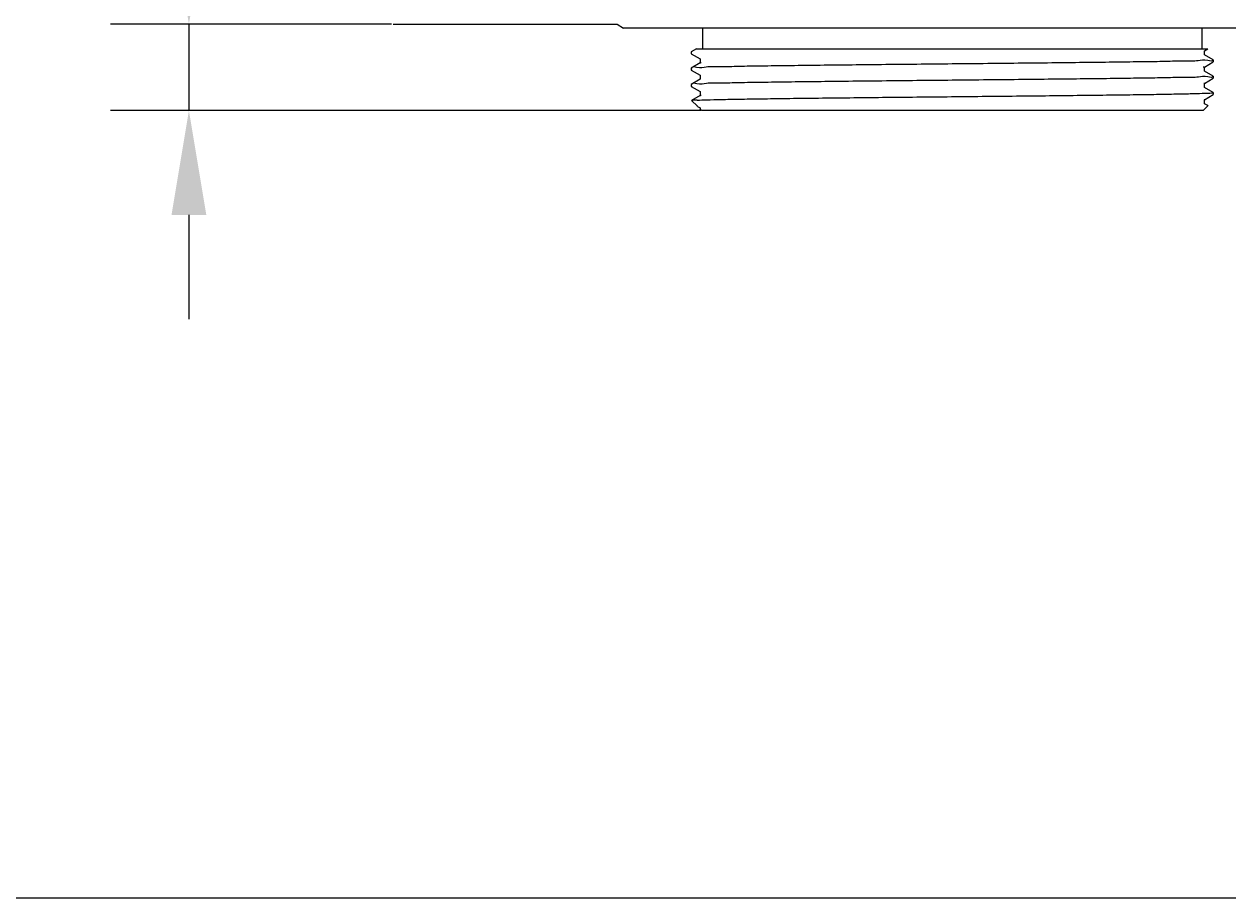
# Model space of a CAD drawing. Header units: millimetres. Extents: x 16567 to 19067, y 2074 to 4074.
# Tile 1 of 11: x 17010 to 17471, y 2074 to 2409. Entities that reach past the tile are written whole.
import ezdxf

# ---------------------------------------------------------------- set-up
doc = ezdxf.new("R2010")
doc.units = ezdxf.units.MM
doc.layers.add('標注線', color=7, linetype='Continuous')
doc.dimstyles.new('ISO-25', dxfattribs={"dimtxt": 2.5, "dimasz": 40, "dimexe": 30, "dimexo": 0.625, "dimtad": 1, "dimdec": 4, "dimdsep": 46, "dimlunit": 6, "dimtxsty": 'Standard', "dimcen": 2.5, "dimadec": 0, "dimazin": 0, "dimtfac": 1, "dimtdec": 4, "dimtmove": 0, "dimatfit": 3, "dimfxl": 1, "dimtolj": 1, "dimtzin": 0, "dimarcsym": 0})

# ---------------------------------------------------------------- blocks, each defined once
blk = doc.blocks.new('*D56')
at = {"color": 0, "lineweight": -2}
for p, q in [((17072.73, 2448.6), (17072.73, 2522.65)), ((17150.39, 2408.6), (17042.73, 2408.6)), ((17072.73, 2408.6), (17072.73, 2375.53)), ((17268.9, 2375.53), (17042.73, 2375.53)), ((17072.73, 2335.53), (17072.73, 2295.53))]:
    blk.add_line(p, q, dxfattribs=at)
at = {"color": 0}
for points in [[(17066.07, 2448.6), (17079.4, 2448.6), (17072.73, 2408.6)], [(17079.4, 2335.53), (17066.07, 2335.53), (17072.73, 2375.53)]]:
    blk.add_solid(points, dxfattribs=at)
at = {"layer": 'Defpoints', "color": 0}
for p in [(17151.01, 2408.6), (17072.73, 2375.53), (17269.53, 2375.53)]:
    blk.add_point(p, dxfattribs=at)
at = {"color": 0, "insert": (17047.11, 2506.66), "char_height": 2.5, "attachment_point": 5, "rotation": 90}
blk.add_mtext('\\A1;{{\\H20x;4}}', dxfattribs=at)

msp = doc.modelspace()

# ---------------------------------------------------------------- linework, layer by layer
for p, q in [((17151.01024, 2408.60405), (17236.84584, 2408.60405)), ((17236.84584, 2408.60405), (17239.20834, 2407.02905)), ((17491.20834, 2407.02905), (17239.20834, 2407.02905)), ((17269.52709, 2407.02905), (17269.52709, 2399.15405)), ((17460.88959, 2407.02905), (17460.88959, 2399.15405)), ((17267.16804, 2399.15405), (17265.21068, 2398.0238)), ((17267.16874, 2399.15405), (17463.16359, 2399.15405)), ((17461.82219, 2398.37957), (17463.16341, 2399.15405)), ((17265.21068, 2398.0238), (17265.19584, 2398.00656)), ((17265.19584, 2398.00666), (17265.19584, 2397.22527)), ((17265.19584, 2397.22527), (17265.21068, 2397.20813)), ((17265.21068, 2397.20813), (17268.5945, 2395.25418)), ((17268.57914, 2395.27192), (17268.57914, 2393.70923)), ((17465.206, 2394.89841), (17461.82219, 2396.85236)), ((17461.82219, 2392.12879), (17465.206, 2394.08274)), ((17461.83755, 2396.83462), (17461.83755, 2398.39731)), ((17465.206, 2394.89841), (17465.22084, 2394.88128)), ((17465.206, 2394.08274), (17465.22084, 2394.09978)), ((17465.22084, 2394.88127), (17465.22084, 2394.09988)), ((17265.21068, 2391.77302), (17265.19584, 2391.75597)), ((17265.19584, 2391.75588), (17265.19584, 2390.97449)), ((17265.21068, 2390.95735), (17265.19584, 2390.97452)), ((17268.5945, 2393.72696), (17265.21068, 2391.77302)), ((17265.21068, 2390.95735), (17268.5945, 2389.0034)), ((17465.206, 2388.64763), (17461.82219, 2390.60157)), ((17461.83755, 2390.58384), (17461.83755, 2392.14653)), ((17265.21068, 2385.52224), (17265.19584, 2385.50513)), ((17265.19584, 2385.5051), (17265.19584, 2384.72371)), ((17265.21068, 2384.70657), (17265.19584, 2384.72361)), ((17268.5945, 2387.47618), (17265.21068, 2385.52224)), ((17268.57914, 2389.02114), (17268.57914, 2387.45844)), ((17461.82219, 2385.87801), (17465.206, 2387.83196)), ((17461.83755, 2384.33305), (17461.83755, 2385.89575)), ((17465.206, 2388.64763), (17465.22084, 2388.63039)), ((17465.206, 2387.83196), (17465.22084, 2387.84914)), ((17465.22084, 2388.63049), (17465.22084, 2387.8491)), ((17265.21068, 2384.70657), (17268.5945, 2382.75262)), ((17268.5945, 2381.2254), (17265.33439, 2379.34288)), ((17268.57914, 2382.77036), (17268.57914, 2381.20766)), ((17465.206, 2382.39684), (17461.82219, 2384.35079)), ((17461.82219, 2379.62723), (17465.206, 2381.58118)), ((17465.22084, 2382.37971), (17465.206, 2382.39684)), ((17465.22084, 2381.59832), (17465.206, 2381.58118)), ((17465.22084, 2382.37971), (17465.22084, 2381.59832)), ((17267.54682, 2377.11559), (17265.33041, 2379.33201)), ((17265.33439, 2379.34288), (17265.33045, 2379.33196)), ((17267.60357, 2377.07404), (17267.54668, 2377.11573)), ((17267.60357, 2377.07404), (17268.5945, 2376.50184)), ((17268.57914, 2376.51958), (17268.57914, 2376.08327)), ((17269.13335, 2375.52906), (17268.57914, 2376.08327)), ((17461.28254, 2375.52905), (17269.13415, 2375.52905)), ((17461.28334, 2375.52906), (17463.10486, 2377.35059)), ((17463.1008, 2377.36169), (17461.82219, 2378.10001)), ((17461.83755, 2378.08227), (17461.83755, 2379.64497)), ((17463.1008, 2377.36169), (17463.10489, 2377.35062))]:
    msp.add_line(p, q)
for points in [[(17265.28323, 2397.3035), (17265.29304, 2397.29254), (17265.30438, 2397.28296), (17265.31609, 2397.27406)], [(17461.63765, 2398.33331), (17461.63812, 2398.3317), (17461.63858, 2398.33009), (17461.63903, 2398.32848)], [(17464.99309, 2394.87723), (17464.99346, 2394.85609), (17464.99285, 2394.83489), (17464.99103, 2394.81381)], [(17265.42248, 2390.96017), (17265.42424, 2390.98796), (17265.42771, 2391.01571), (17265.4331, 2391.04303)], [(17268.95366, 2393.79684), (17268.9283, 2393.78571), (17268.90312, 2393.77415), (17268.87819, 2393.7621)], [(17461.58254, 2392.10713), (17461.48714, 2392.08208), (17461.39074, 2392.06076), (17461.29411, 2392.04097)], [(17461.79182, 2392.17889), (17461.72876, 2392.14066), (17461.65387, 2392.12586), (17461.58254, 2392.10713)], [(17265.42259, 2384.71799), (17265.4232, 2384.7426), (17265.42515, 2384.76723), (17265.42866, 2384.7916)], [(17268.75151, 2387.5434), (17268.69619, 2387.53549), (17268.55251, 2387.51323), (17268.59671, 2387.47904)], [(17461.82557, 2385.87238), (17461.77289, 2385.84078), (17461.70699, 2385.83903), (17461.64624, 2385.82997)], [(17464.9942, 2388.62522), (17464.99467, 2388.60456), (17464.99419, 2388.58385), (17464.99253, 2388.56325)], [(17268.99031, 2381.29947), (17268.94912, 2381.28497), (17268.90819, 2381.26966), (17268.86769, 2381.25333)], [(17464.52114, 2382.26196), (17464.75251, 2382.29232), (17465.02817, 2382.24663), (17465.2085, 2382.39474)], [(17461.8189, 2379.62299), (17461.86285, 2379.5889), (17461.72017, 2379.56611), (17461.6651, 2379.55829)]]:
    msp.add_open_spline(points, degree=3)
for points, knots in [([(17464.99103, 2394.81381), (17464.93754, 2394.1942), (17461.98916, 2395.15203), (17459.12514, 2394.25608), (17453.34731, 2394.49582), (17446.44325, 2394.21704), (17437.77876, 2394.13691), (17427.81128, 2393.98459), (17416.68622, 2393.85598), (17404.65857, 2393.72027), (17391.92251, 2393.58685), (17378.69081, 2393.45265), (17369.73038, 2393.36356), (17365.20834, 2393.31857)], [0, 0, 0, 0, 1.865742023, 5.569675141, 10.994759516, 18.062586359, 26.741173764, 36.825872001, 48.023336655, 60.101252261, 72.916346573, 86.23206681, 99.798852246, 99.798852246, 99.798852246, 99.798852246]), ([(17365.20834, 2393.31857), (17360.67196, 2393.27345), (17351.6466, 2393.18371), (17338.30782, 2393.0484), (17325.48165, 2392.91391), (17313.45203, 2392.77798), (17302.39652, 2392.64969), (17292.51181, 2392.49891), (17283.90422, 2392.41754), (17277.01474, 2392.14343), (17271.27371, 2392.37291), (17268.37382, 2391.50309), (17265.48311, 2392.43076), (17265.42377, 2391.78365), (17265.42286, 2391.7635)], [0, 0, 0, 0, 13.609819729, 27.077325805, 40.018828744, 52.088985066, 63.17340861, 73.171411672, 81.797692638, 88.84431736, 94.27206735, 97.949738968, 99.796025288, 99.85653093, 99.85653093, 99.85653093, 99.85653093]), ([(17268.87819, 2393.7621), (17268.81645, 2393.73228), (17268.74517, 2393.69698), (17268.68435, 2393.64707), (17268.67716, 2393.64021)], [0, 0, 0, 0, 0.2056901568, 0.2355160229, 0.2355160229, 0.2355160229, 0.2355160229]), ([(17365.20834, 2387.06779), (17360.68214, 2387.02277), (17351.7052, 2386.93351), (17338.46309, 2386.79921), (17325.72499, 2386.66572), (17313.70841, 2386.53019), (17302.59028, 2386.4014), (17292.62398, 2386.24984), (17283.9689, 2386.16753), (17277.05373, 2385.89495), (17271.32867, 2386.11893), (17268.37632, 2385.25634), (17265.51574, 2386.18518), (17265.42544, 2385.52757), (17265.42348, 2385.50433)], [0, 0, 0, 0, 13.579279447, 26.932073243, 39.728759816, 51.794309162, 62.988743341, 73.070033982, 81.745147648, 88.810607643, 94.222374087, 97.917031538, 99.791350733, 99.861315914, 99.861315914, 99.861315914, 99.861315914]), ([(17464.99253, 2388.56325), (17464.9435, 2387.9538), (17462.03447, 2388.89532), (17459.20388, 2388.00842), (17453.46431, 2388.24739), (17446.59864, 2387.96896), (17437.98064, 2387.88903), (17428.06575, 2387.73706), (17416.97938, 2387.60859), (17404.93102, 2387.4724), (17392.10555, 2387.33793), (17378.76829, 2387.20264), (17369.7441, 2387.11291), (17365.20834, 2387.06779)], [0, 0, 0, 0, 1.834255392, 5.483478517, 10.883031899, 17.912215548, 26.542201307, 36.573855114, 47.715495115, 59.786093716, 72.726542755, 86.192445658, 99.800373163, 99.800373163, 99.800373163, 99.800373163]), ([(17267.46345, 2379.46657), (17268.69568, 2379.52446), (17271.72157, 2379.62188), (17277.06913, 2379.74952), (17283.99216, 2379.87807), (17292.36689, 2380.00845), (17302.04374, 2380.13931), (17312.84972, 2380.27067), (17324.59165, 2380.40226), (17337.05959, 2380.53403), (17350.03057, 2380.6659), (17363.27318, 2380.79782), (17376.55079, 2380.92974), (17389.62613, 2381.06165), (17402.26494, 2381.19344), (17414.24114, 2381.3252), (17425.34068, 2381.45633), (17435.36502, 2381.58837), (17444.13555, 2381.71587), (17451.49381, 2381.85382), (17457.31301, 2381.95898), (17461.47797, 2382.13265), (17463.70581, 2382.15498), (17464.52114, 2382.26196)], [0, 0, 0, 0, 3.700747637, 9.08179556, 16.047381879, 24.473273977, 34.209018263, 45.080574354, 56.893608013, 69.437016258, 82.486480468, 95.808559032, 109.166799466, 122.321278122, 135.036594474, 147.085271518, 158.252074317, 168.337463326, 177.161167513, 184.565550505, 190.418448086, 194.615481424, 197.082434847, 197.082434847, 197.082434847, 197.082434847]), ([(17268.86769, 2381.25333), (17268.80319, 2381.22733), (17268.72972, 2381.19805), (17268.6662, 2381.15259), (17268.65975, 2381.1472)], [0, 0, 0, 0, 0.2086294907, 0.2338402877, 0.2338402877, 0.2338402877, 0.2338402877]), ([(17267.46345, 2379.46657), (17266.85585, 2379.44793), (17266.14537, 2379.57748), (17265.48875, 2379.33356), (17265.40983, 2379.28864), (17265.39683, 2379.27642)], [0, 0, 0, 0, 1.823665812, 2.039164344, 2.092691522, 2.092691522, 2.092691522, 2.092691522])]:
    msp.add_open_spline(points, degree=3, knots=knots)
at = {"layer": '標注線'}
msp.add_line((16567.10516, 2073.89195), (19067.10516, 2073.89195), dxfattribs=at)

# ---------------------------------------------------------------- dimensions: what is measured, and where the dimension line sits
at = {"color": 0}
dim = msp.add_linear_dim(base=(17072.73401, 2375.52905), p1=(17151.01024, 2408.60405), p2=(17269.52709, 2375.52905), angle=90, text='{{\\H20x;4}}', dimstyle='ISO-25', dxfattribs=at)
dim.commit()
dim.dimension.update_dxf_attribs({"geometry": '*D56', "text_midpoint": (17072.73401, 2506.66031), "dimtype": 160})

doc.saveas('drawing.dxf')
